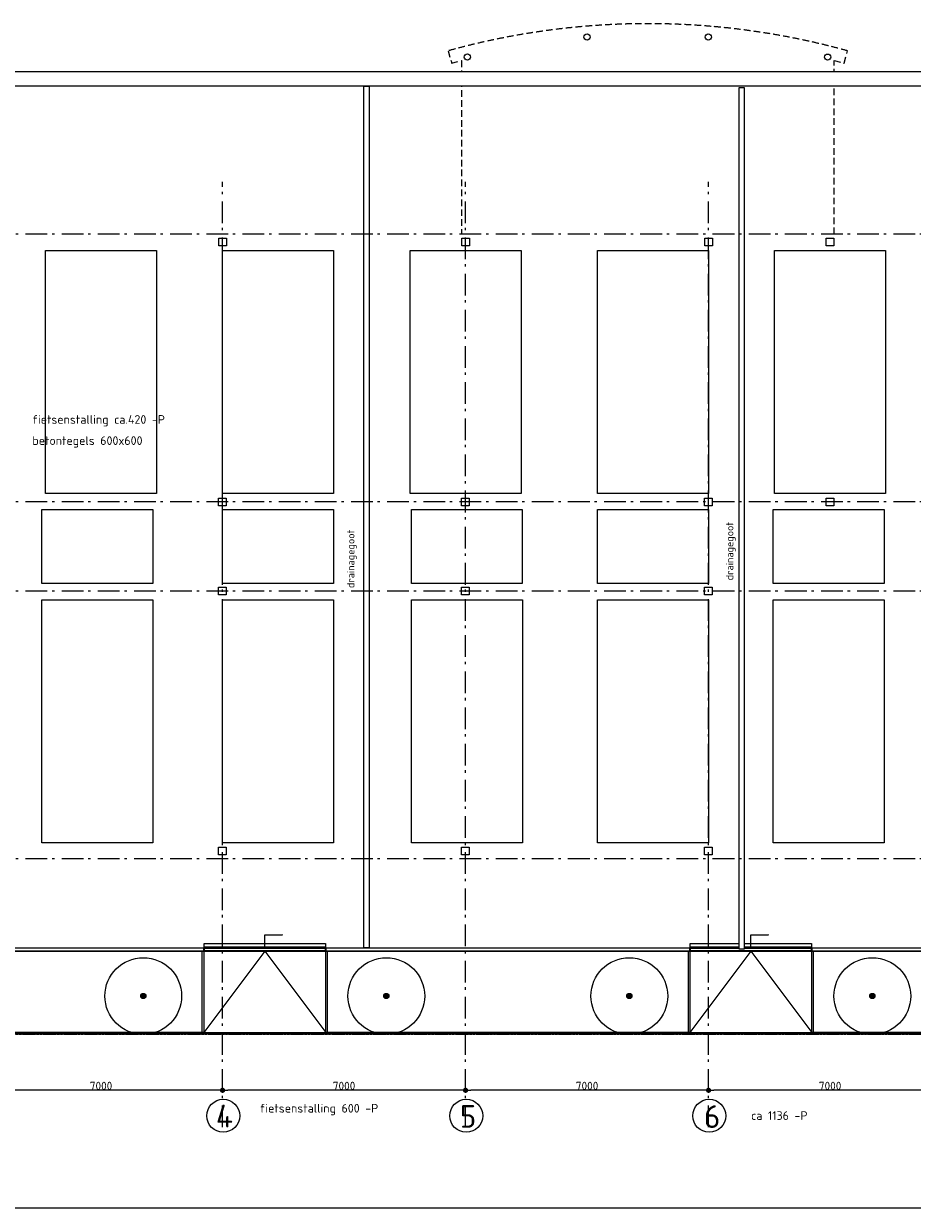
# Model space of a CAD drawing. Header units: millimetres. Extents: x -28579 to 211491, y -26192 to 102706.
# Tile 27 of 48: x 39025 to 64621, y -26192 to 7932. Entities that reach past the tile are written whole.
import ezdxf

# ---------------------------------------------------------------- set-up
doc = ezdxf.new("R2010")
doc.units = ezdxf.units.MM
doc.header["$LTSCALE"] = 100
doc.header["$PDMODE"] = 1
doc.header["$PDSIZE"] = -2
for name, pattern in [('HIDDEN', [9.525, 6.35, -3.175]), ('STYLE_06', [1.041641, 0.625, -0.208282, 0.069427, -0.138931]), ('STYLE_10', [5.9375, 3.75, -0.277786, 0.694427, -0.277786, 0.625, -0.3125])]:
    doc.linetypes.add(name, pattern=pattern)
doc.layers.add('AL28_BETON', color=3, linetype='Continuous')
doc.layers.add('Dimension', color=7, linetype='Continuous', lineweight=5)
doc.layers.add('None', color=7, linetype='Continuous', lineweight=5)
doc.styles.add('Tekton Plus Regular', font='isocpeur.ttf')
doc.dimstyles.new('JW __', dxfattribs={"dimtxt": 211.792969, "dimasz": 150.068359, "dimexe": 316.999999, "dimexo": 158.999999, "dimgap": 0.5, "dimtad": 1, "dimdec": 0, "dimzin": 15, "dimtxsty": 'Tekton Plus Regular', "dimblk": 'DOT', "dimcen": 0, "dimse1": 1, "dimse2": 1, "dimazin": 0, "dimtfac": 0.8, "dimtdec": 0, "dimtix": 1, "dimtmove": 0, "dimatfit": 0, "dimldrblk": 'DOT', "dimfxl": 1, "dimfrac": 2, "dimtolj": 1, "dimtzin": 15, "dimarcsym": 0})

# ---------------------------------------------------------------- blocks, each defined once
blk = doc.blocks.new('Group-42')
at = {"layer": 'None', "linetype": 'Continuous', "lineweight": 0}
h = blk.add_hatch(color=7, dxfattribs=at)
edge = h.paths.add_edge_path()
edge.add_arc((1987, -37445), 75.1, 0, 360)
at = {"layer": 'None', "color": 8, "linetype": 'Continuous', "lineweight": 5}
for radius in [1105, 75.1]:
    blk.add_circle((1987, -37445), radius, dxfattribs=at)
blk = doc.blocks.new('Group-43')
at = {"layer": 'None', "linetype": 'Continuous', "lineweight": 0}
h = blk.add_hatch(color=7, dxfattribs=at)
edge = h.paths.add_edge_path()
edge.add_arc((-5013, -37445), 75.1, 0, 360)
at = {"layer": 'None', "color": 8, "linetype": 'Continuous', "lineweight": 5}
for radius in [1105, 75.1]:
    blk.add_circle((-5013, -37445), radius, dxfattribs=at)
blk = doc.blocks.new('Group-44')
at = {"layer": 'None', "linetype": 'Continuous', "lineweight": 0}
h = blk.add_hatch(color=7, dxfattribs=at)
edge = h.paths.add_edge_path()
edge.add_arc((-12013, -37445), 75.1, 0, 360)
at = {"layer": 'None', "color": 8, "linetype": 'Continuous', "lineweight": 5}
for radius in [1105, 75.1]:
    blk.add_circle((-12013, -37445), radius, dxfattribs=at)
blk = doc.blocks.new('Group-363')
at = {"layer": 'None', "color": 8, "linetype": 'Continuous', "lineweight": 5}
for p, q in [((-8513, -35680), (-8007, -35680)), ((-8007, -35680), (-8010, -35679)), ((-8007, -35680), (-8010, -35681))]:
    blk.add_line(p, q, dxfattribs=at)
at = {"color": 140, "linetype": 'Continuous', "lineweight": 15}
blk.add_wipeout([(-10263, -35936), (-6763, -35936), (-6763, -36036), (-10263, -36036)], dxfattribs=at).dxf.layer = 'None'
at = {"layer": 'None', "color": 8, "linetype": 'Continuous', "lineweight": 5}
blk.add_line((-8513, -36056), (-8513, -35680), dxfattribs=at)
at = {"layer": 'None', "color": 140, "linetype": 'Continuous', "lineweight": 15}
blk.add_lwpolyline([(-10263, -35936), (-6763, -35936), (-6763, -36036), (-10263, -36036)], close=True, dxfattribs=at)
at = {"color": 255, "linetype": 'Continuous', "lineweight": 35}
blk.add_wipeout([(-10263, -36056), (-6763, -36056), (-6763, -36156), (-10263, -36156)], dxfattribs=at).dxf.layer = 'None'
at = {"layer": 'None', "color": 140, "linetype": 'Continuous', "lineweight": 15}
for p, q in [((-10263, -36056), (-10263, -36156)), ((-6763, -36056), (-6763, -36156))]:
    blk.add_line(p, q, dxfattribs=at)
at = {"layer": 'None', "color": 255, "linetype": 'Continuous', "lineweight": 35}
blk.add_lwpolyline([(-10263, -36056), (-6763, -36056), (-6763, -36156), (-10263, -36156)], close=True, dxfattribs=at)
blk = doc.blocks.new('Group-364')
at = {"color": 8, "linetype": 'Continuous', "lineweight": 5}
for points in [[(-10313, -36156), (-10269, -36156), (-10269, -38495), (-10313, -38495)], [(-6757, -36156), (-6713, -36156), (-6713, -38495), (-6757, -38495)]]:
    blk.add_wipeout(points, dxfattribs=at).dxf.layer = 'None'
at = {"layer": 'None', "color": 8, "linetype": 'Continuous', "lineweight": 5}
for q in [(-10269, -38495), (-6757, -38495)]:
    blk.add_line((-8513, -36156), q, dxfattribs=at)
for points in [[(-10313, -36156), (-10269, -36156), (-10269, -38495), (-10313, -38495)], [(-6757, -36156), (-6713, -36156), (-6713, -38495), (-6757, -38495)]]:
    blk.add_lwpolyline(points, close=True, dxfattribs=at)
blk = doc.blocks.new('Group-365')
at = {"layer": 'None', "color": 8, "linetype": 'Continuous', "lineweight": 5}
for p, q in [((5487, -35680), (5993, -35680)), ((5993, -35680), (5990, -35679)), ((5993, -35680), (5990, -35681))]:
    blk.add_line(p, q, dxfattribs=at)
at = {"color": 140, "linetype": 'Continuous', "lineweight": 15}
blk.add_wipeout([(3737, -35936), (7237, -35936), (7237, -36036), (3737, -36036)], dxfattribs=at).dxf.layer = 'None'
at = {"layer": 'None', "color": 8, "linetype": 'Continuous', "lineweight": 5}
blk.add_line((5487, -36056), (5487, -35680), dxfattribs=at)
at = {"layer": 'None', "color": 140, "linetype": 'Continuous', "lineweight": 15}
blk.add_lwpolyline([(3737, -35936), (7237, -35936), (7237, -36036), (3737, -36036)], close=True, dxfattribs=at)
at = {"color": 255, "linetype": 'Continuous', "lineweight": 35}
blk.add_wipeout([(3737, -36056), (7237, -36056), (7237, -36156), (3737, -36156)], dxfattribs=at).dxf.layer = 'None'
at = {"layer": 'None', "color": 140, "linetype": 'Continuous', "lineweight": 15}
for p, q in [((3737, -36056), (3737, -36156)), ((7237, -36056), (7237, -36156))]:
    blk.add_line(p, q, dxfattribs=at)
at = {"layer": 'None', "color": 255, "linetype": 'Continuous', "lineweight": 35}
blk.add_lwpolyline([(3737, -36056), (7237, -36056), (7237, -36156), (3737, -36156)], close=True, dxfattribs=at)
blk = doc.blocks.new('Group-366')
at = {"color": 8, "linetype": 'Continuous', "lineweight": 5}
for points in [[(3687, -36156), (3731, -36156), (3731, -38495), (3687, -38495)], [(7243, -36156), (7287, -36156), (7287, -38495), (7243, -38495)]]:
    blk.add_wipeout(points, dxfattribs=at).dxf.layer = 'None'
at = {"layer": 'None', "color": 8, "linetype": 'Continuous', "lineweight": 5}
for q in [(3731, -38495), (7243, -38495)]:
    blk.add_line((5487, -36156), q, dxfattribs=at)
for points in [[(3687, -36156), (3731, -36156), (3731, -38495), (3687, -38495)], [(7243, -36156), (7287, -36156), (7287, -38495), (7243, -38495)]]:
    blk.add_lwpolyline(points, close=True, dxfattribs=at)
blk = doc.blocks.new('Group-373')
at = {"layer": 'None', "linetype": 'Continuous', "lineweight": 0}
h = blk.add_hatch(color=7, dxfattribs=at)
edge = h.paths.add_edge_path()
edge.add_arc((8987, -37445), 75.1, 0, 360)
at = {"layer": 'None', "color": 8, "linetype": 'Continuous', "lineweight": 5}
for radius in [1105, 75.1]:
    blk.add_circle((8987, -37445), radius, dxfattribs=at)
blk = doc.blocks.new('_DOT')
at = {"color": 0, "linetype": 'ByBlock', "lineweight": -2}
blk.add_line((-0.5, 0), (-1, 0), dxfattribs=at)
at = {"color": 0, "linetype": 'ByBlock', "lineweight": -2, "const_width": 0.5}
blk.add_lwpolyline([(-0.25, 0, 1), (0.25, 0, 1)], format="xyb", close=True, dxfattribs=at)
blk = doc.blocks.new('*D336')
at = {"layer": 'Defpoints', "color": 0, "linetype": 'Continuous', "lineweight": 0, "ltscale": 0.5, "transparency": 16777216}
for p in [(37753, -18493), (44753, -18493), (37753, -22792)]:
    blk.add_point(p, dxfattribs=at)
at = {"layer": 'Dimension', "color": 0, "linetype": 'Continuous', "lineweight": -2, "ltscale": 0.5, "transparency": 16777216}
blk.add_line((44603, -22792), (37903, -22792), dxfattribs=at)
at = {"layer": 'Dimension', "color": 0, "linetype": 'Continuous', "lineweight": -2, "ltscale": 0.5, "transparency": 16777216, "xscale": 150.068359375, "yscale": 150.068359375, "zscale": 150.068359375, "rotation": 180}
blk.add_blockref('_DOT', (37753, -22792), dxfattribs=at)
at = {"layer": 'Dimension', "color": 0, "linetype": 'Continuous', "lineweight": -2, "ltscale": 0.5, "transparency": 16777216, "xscale": 150.068359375, "yscale": 150.068359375, "zscale": 150.068359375}
blk.add_blockref('_DOT', (44753, -22792), dxfattribs=at)
at = {"layer": 'Dimension', "color": 0, "linetype": 'Continuous', "lineweight": 15, "ltscale": 0.5, "transparency": 16777216, "insert": (41253, -22664), "char_height": 235.1, "attachment_point": 5, "style": 'Tekton Plus Regular'}
blk.add_mtext('\\A1;7000', dxfattribs=at)
blk = doc.blocks.new('*D337')
at = {"layer": 'Defpoints', "color": 0, "linetype": 'Continuous', "lineweight": 0, "ltscale": 0.5, "transparency": 16777216}
for p in [(44753, -18493), (51753, -18493), (44753, -22792)]:
    blk.add_point(p, dxfattribs=at)
at = {"layer": 'Dimension', "color": 0, "linetype": 'Continuous', "lineweight": -2, "ltscale": 0.5, "transparency": 16777216}
blk.add_line((51603, -22792), (44903, -22792), dxfattribs=at)
at = {"layer": 'Dimension', "color": 0, "linetype": 'Continuous', "lineweight": -2, "ltscale": 0.5, "transparency": 16777216, "xscale": 150.068359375, "yscale": 150.068359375, "zscale": 150.068359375, "rotation": 180}
blk.add_blockref('_DOT', (44753, -22792), dxfattribs=at)
at = {"layer": 'Dimension', "color": 0, "linetype": 'Continuous', "lineweight": -2, "ltscale": 0.5, "transparency": 16777216, "xscale": 150.068359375, "yscale": 150.068359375, "zscale": 150.068359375}
blk.add_blockref('_DOT', (51753, -22792), dxfattribs=at)
at = {"layer": 'Dimension', "color": 0, "linetype": 'Continuous', "lineweight": 15, "ltscale": 0.5, "transparency": 16777216, "insert": (48253, -22664), "char_height": 235.1, "attachment_point": 5, "style": 'Tekton Plus Regular'}
blk.add_mtext('\\A1;7000', dxfattribs=at)
blk = doc.blocks.new('*D338')
at = {"layer": 'Defpoints', "color": 0, "linetype": 'Continuous', "lineweight": 0, "ltscale": 0.5, "transparency": 16777216}
for p in [(51753, -18493), (58753, -18493), (51753, -22792)]:
    blk.add_point(p, dxfattribs=at)
at = {"layer": 'Dimension', "color": 0, "linetype": 'Continuous', "lineweight": -2, "ltscale": 0.5, "transparency": 16777216}
blk.add_line((58603, -22792), (51903, -22792), dxfattribs=at)
at = {"layer": 'Dimension', "color": 0, "linetype": 'Continuous', "lineweight": -2, "ltscale": 0.5, "transparency": 16777216, "xscale": 150.068359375, "yscale": 150.068359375, "zscale": 150.068359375, "rotation": 180}
blk.add_blockref('_DOT', (51753, -22792), dxfattribs=at)
at = {"layer": 'Dimension', "color": 0, "linetype": 'Continuous', "lineweight": -2, "ltscale": 0.5, "transparency": 16777216, "xscale": 150.068359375, "yscale": 150.068359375, "zscale": 150.068359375}
blk.add_blockref('_DOT', (58753, -22792), dxfattribs=at)
at = {"layer": 'Dimension', "color": 0, "linetype": 'Continuous', "lineweight": 15, "ltscale": 0.5, "transparency": 16777216, "insert": (55253, -22664), "char_height": 235.1, "attachment_point": 5, "style": 'Tekton Plus Regular'}
blk.add_mtext('\\A1;7000', dxfattribs=at)
blk = doc.blocks.new('*D339')
at = {"layer": 'Defpoints', "color": 0, "linetype": 'Continuous', "lineweight": 0, "ltscale": 0.5, "transparency": 16777216}
for p in [(58753, -18493), (65753, -18493), (58753, -22792)]:
    blk.add_point(p, dxfattribs=at)
at = {"layer": 'Dimension', "color": 0, "linetype": 'Continuous', "lineweight": -2, "ltscale": 0.5, "transparency": 16777216}
blk.add_line((65603, -22792), (58903, -22792), dxfattribs=at)
at = {"layer": 'Dimension', "color": 0, "linetype": 'Continuous', "lineweight": -2, "ltscale": 0.5, "transparency": 16777216, "xscale": 150.068359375, "yscale": 150.068359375, "zscale": 150.068359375, "rotation": 180}
blk.add_blockref('_DOT', (58753, -22792), dxfattribs=at)
at = {"layer": 'Dimension', "color": 0, "linetype": 'Continuous', "lineweight": -2, "ltscale": 0.5, "transparency": 16777216, "xscale": 150.068359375, "yscale": 150.068359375, "zscale": 150.068359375}
blk.add_blockref('_DOT', (65753, -22792), dxfattribs=at)
at = {"layer": 'Dimension', "color": 0, "linetype": 'Continuous', "lineweight": 15, "ltscale": 0.5, "transparency": 16777216, "insert": (62253, -22664), "char_height": 235.1, "attachment_point": 5, "style": 'Tekton Plus Regular'}
blk.add_mtext('\\A1;7000', dxfattribs=at)

msp = doc.modelspace()

# ---------------------------------------------------------------- linework, layer by layer
at = {"layer": 'AL28_BETON'}
for centre, radius in [((55253, 7548), 89.93887), ((58743, 7546), 89.93887), ((51807, 6970), 89.93887), ((62183, 6970), 89.19641)]:
    msp.add_circle(centre, radius, dxfattribs=at)
at = {"layer": 'None', "color": 8, "linetype": 'HIDDEN', "lineweight": 5, "ltscale": 0.3}
for p, q in [((51250, 7151), (51354, 6802)), ((51349, 6794), (51640, 6875)), ((51639, 6871), (51639, 1873)), ((62367, 6873), (62656, 6794)), ((62656, 6794), (62755, 7151))]:
    msp.add_line(p, q, dxfattribs=at)
at = {"layer": 'None', "color": 8, "linetype": 'STYLE_10', "lineweight": 5}
msp.add_line((-18009, -21177), (70953, -21177), dxfattribs=at)
at = {"layer": 'None', "color": 8, "linetype": 'Continuous', "lineweight": 5}
msp.add_line((85616, -26192), (22021, -26192), dxfattribs=at)
at = {"layer": 'None', "color": 140, "linetype": 'Continuous', "lineweight": 15}
for points in [[(44753, 1399), (47953, 1399), (47953, -5599), (44753, -5599)], [(50153, 1399), (53353, 1399), (53353, -5599), (50153, -5599)], [(55553, 1399), (58753, 1399), (58753, -5599), (55553, -5599)], [(39548, -6066), (42743, -6066), (42743, -8189), (39548, -8189)], [(44752, -6066), (47947, -6066), (47947, -8189), (44752, -8189)], [(50193, -6066), (53387, -6066), (53387, -8189), (50193, -8189)], [(55553, -6066), (58747, -6066), (58747, -8189), (55553, -8189)], [(39548, -8662), (42748, -8662), (42748, -15660), (39548, -15660)], [(44752, -8662), (47952, -8662), (47952, -15660), (44752, -15660)], [(50193, -8662), (53393, -8662), (53393, -15660), (50193, -15660)], [(55553, -8662), (58753, -8662), (58753, -15660), (55553, -15660)], [(60613, -8662), (63813, -8662), (63813, -15660), (60613, -15660)]]:
    msp.add_lwpolyline(points, close=True, dxfattribs=at)
at = {"layer": 'None', "color": 8, "linetype": 'Continuous', "lineweight": 5}
for points in [[(70953, -15853), (70953, -18788), (70953, -21127), (61770, -21127), (61770, -18788), (65858, -18788), (65858, -15853)], [(33770, -18788), (44170, -18788), (44170, -21127), (33770, -21127)], [(47770, -18788), (58170, -18788), (58170, -21127), (47770, -21127)]]:
    msp.add_lwpolyline(points, close=True, dxfattribs=at)
at = {"layer": 'None', "color": 92, "linetype": 'Continuous', "lineweight": 25}
for centre in [(44773, -23527), (51773, -23527), (58773, -23527)]:
    msp.add_circle(centre, 474.49868, dxfattribs=at)
at = {"layer": 'None', "color": 8, "linetype": 'HIDDEN', "lineweight": 5, "ltscale": 0.3}
msp.add_arc((57003, -13627), 21559.47096, 74.526247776, 105.473752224, dxfattribs=at)

# ---------------------------------------------------------------- block references
at = {"layer": 'None', "color": 7}
for name in ['Group-44', 'Group-43', 'Group-42']:
    msp.add_blockref(name, (54483, 17368), dxfattribs=at)

# ---------------------------------------------------------------- texts
at = {"layer": 'None', "color": 5, "attachment_point": 1, "line_spacing_factor": 0.976858, "style": 'Tekton Plus Regular'}
for s, insert, char_height in [('4', (44560, -23205.01656), 658.02344), ('5', (51587, -23218.03266), 654.02734), ('6', (58618, -23223.03266), 654.02734)]:
    msp.add_mtext(s, dxfattribs=dict(at, insert=insert, char_height=char_height))
at = {"layer": 'None', "color": 1, "insert": (59977, -23395.77297), "char_height": 250, "attachment_point": 1, "line_spacing_factor": 0.976858, "style": 'Tekton Plus Regular'}
msp.add_mtext('ca 1136 -P', dxfattribs=at)

# ---------------------------------------------------------------- wipeouts: each hides what was drawn before it
at = {"color": 1, "linetype": 'Continuous', "lineweight": 35}
for points in [[(62138, 1758), (62358, 1758), (62358, 1538), (62138, 1538)], [(39274, -3822.84), (44556.29978, -3822.84), (44556.29978, -3258), (39274, -3258)], [(62138, -5732), (62358, -5732), (62358, -5952), (62138, -5952)], [(45824, -23658.36), (50523.53011, -23658.36), (50523.53011, -23100), (45824, -23100)]]:
    msp.add_wipeout(points, dxfattribs=at).dxf.layer = 'None'
at = {"color": 43, "linetype": 'Continuous', "lineweight": 9}
msp.add_wipeout([(48632.44, -8325), (48632.44, -6620.5199), (48289, -6620.5199), (48289, -8325)], dxfattribs=at).dxf.layer = 'None'

# ---------------------------------------------------------------- next in the draw order: linework, layer by layer
at = {"layer": 'AL28_BETON'}
for points in [[(62138, 1758), (62358, 1758), (62358, 1538), (62138, 1538)], [(62138, -5732), (62358, -5732), (62358, -5952), (62138, -5952)]]:
    msp.add_lwpolyline(points, close=True, dxfattribs=at)
at = {"layer": 'None', "color": 8, "linetype": 'HIDDEN', "lineweight": 5, "ltscale": 0.3}
msp.add_line((62367, 1873), (62367, 6873), dxfattribs=at)
at = {"layer": 'None', "color": 140, "linetype": 'Continuous', "lineweight": 15}
for points in [[(39652, 1399), (42852, 1399), (42852, -5599), (39652, -5599)], [(60653, 1399), (63853, 1399), (63853, -5599), (60653, -5599)], [(60613, -6066), (63807, -6066), (63807, -8189), (60613, -8189)]]:
    msp.add_lwpolyline(points, close=True, dxfattribs=at)

# ---------------------------------------------------------------- next in the draw order: texts
at = {"layer": 'None', "color": 1, "char_height": 250, "attachment_point": 1, "line_spacing_factor": 0.976858, "style": 'Tekton Plus Regular'}
for s, insert in [('fietsenstalling ca.420 -P', (39274, -3343.76383)), ('betontegels 600x600', (39274, -3952.23055)), ('fietsenstalling 600 -P', (45824, -23184.77992))]:
    msp.add_mtext(s, dxfattribs=dict(at, insert=insert))
at = {"layer": 'None', "color": 43, "insert": (48341.14703, -8325), "char_height": 211.7929688, "attachment_point": 1, "rotation": 90, "line_spacing_factor": 0.976858, "style": 'Tekton Plus Regular'}
msp.add_mtext('drainagegoot', dxfattribs=at)

# ---------------------------------------------------------------- next in the draw order: wipeouts: each hides what was drawn before it
at = {"color": 1, "linetype": 'Continuous', "lineweight": 35}
for points in [[(44643, 1758), (44863, 1758), (44863, 1538), (44643, 1538)], [(51643, 1758), (51863, 1758), (51863, 1538), (51643, 1538)], [(58643, 1758), (58863, 1758), (58863, 1538), (58643, 1538)], [(44638, -5732), (44858, -5732), (44858, -5952), (44638, -5952)], [(51638, -5732), (51858, -5732), (51858, -5952), (51638, -5952)], [(58638, -5732), (58858, -5732), (58858, -5952), (58638, -5952)], [(44638, -8302), (44858, -8302), (44858, -8522), (44638, -8522)], [(51638, -8302), (51858, -8302), (51858, -8522), (51638, -8522)], [(58638, -8302), (58858, -8302), (58858, -8522), (58638, -8522)], [(44638, -15792), (44858, -15792), (44858, -16012), (44638, -16012)], [(51638, -15792), (51858, -15792), (51858, -16012), (51638, -16012)], [(58638, -15792), (58858, -15792), (58858, -16012), (58638, -16012)]]:
    msp.add_wipeout(points, dxfattribs=at).dxf.layer = 'None'
at = {"color": 140, "linetype": 'Continuous', "lineweight": 15}
msp.add_wipeout([(29553, -18688), (66953, -18688), (66953, -18788), (29553, -18788)], dxfattribs=at).dxf.layer = 'None'
at = {"color": 8, "linetype": 'Continuous', "lineweight": 5}
msp.add_wipeout([(1468, -21127), (70953, -21127), (70953, -21177), (1468, -21177)], dxfattribs=at).dxf.layer = 'None'

# ---------------------------------------------------------------- next in the draw order: linework, layer by layer
at = {"layer": 'AL28_BETON'}
for points in [[(44643, 1758), (44863, 1758), (44863, 1538), (44643, 1538)], [(51643, 1758), (51863, 1758), (51863, 1538), (51643, 1538)], [(58643, 1758), (58863, 1758), (58863, 1538), (58643, 1538)], [(44638, -5732), (44858, -5732), (44858, -5952), (44638, -5952)], [(51638, -5732), (51858, -5732), (51858, -5952), (51638, -5952)], [(58638, -5732), (58858, -5732), (58858, -5952), (58638, -5952)], [(44638, -8302), (44858, -8302), (44858, -8522), (44638, -8522)], [(51638, -8302), (51858, -8302), (51858, -8522), (51638, -8522)], [(58638, -8302), (58858, -8302), (58858, -8522), (58638, -8522)], [(44638, -15792), (44858, -15792), (44858, -16012), (44638, -16012)], [(51638, -15792), (51858, -15792), (51858, -16012), (51638, -16012)], [(58638, -15792), (58858, -15792), (58858, -16012), (58638, -16012)]]:
    msp.add_lwpolyline(points, close=True, dxfattribs=at)
at = {"layer": 'None', "color": 8, "linetype": 'STYLE_06', "lineweight": 5, "ltscale": 10}
msp.add_line((51753, -23852), (51753, 3373), dxfattribs=at)
at = {"layer": 'None', "color": 8, "linetype": 'Continuous', "lineweight": 5}
for p, q in [((43970, -18788), (47970, -18788)), ((57970, -18788), (61970, -18788))]:
    msp.add_line(p, q, dxfattribs=at)
at = {"layer": 'None', "color": 140, "linetype": 'Continuous', "lineweight": 15}
msp.add_lwpolyline([(29553, -18688), (66953, -18688), (66953, -18788), (29553, -18788)], close=True, dxfattribs=at)
at = {"layer": 'None', "color": 8, "linetype": 'Continuous', "lineweight": 5}
msp.add_lwpolyline([(1468, -21127), (70953, -21127), (70953, -21177), (1468, -21177)], close=True, dxfattribs=at)

# ---------------------------------------------------------------- next in the draw order: block references
at = {"layer": 'None', "color": 7}
msp.add_blockref('Group-373', (54483, 17368), dxfattribs=at)

# ---------------------------------------------------------------- next in the draw order: wipeouts: each hides what was drawn before it
at = {"color": 140, "linetype": 'Continuous', "lineweight": 15}
msp.add_wipeout([(28092, 6559), (67599, 6559), (67599, 6129), (28092, 6129)], dxfattribs=at).dxf.layer = 'None'

# ---------------------------------------------------------------- next in the draw order: linework, layer by layer
at = {"layer": 'None', "color": 140, "linetype": 'Continuous', "lineweight": 15}
msp.add_lwpolyline([(28092, 6559), (67599, 6559), (67599, 6129), (28092, 6129)], close=True, dxfattribs=at)

# ---------------------------------------------------------------- next in the draw order: block references
at = {"layer": 'None', "color": 7}
for name in ['Group-363', 'Group-365']:
    msp.add_blockref(name, (54483, 17368), dxfattribs=at)

# ---------------------------------------------------------------- next in the draw order: block references
for name in ['Group-364', 'Group-366']:
    msp.add_blockref(name, (54483, 17368), dxfattribs=at)

# ---------------------------------------------------------------- next in the draw order: wipeouts: each hides what was drawn before it
at = {"color": 8, "linetype": 'Continuous', "lineweight": 5}
msp.add_wipeout([(48822, 6129), (48972, 6129), (48972, -18688), (48822, -18688)], dxfattribs=at).dxf.layer = 'None'

# ---------------------------------------------------------------- next in the draw order: linework, layer by layer
at = {"layer": 'None', "color": 8, "linetype": 'STYLE_06', "lineweight": 5, "ltscale": 10}
for p, q in [((44753, -23852), (44753, 3373)), ((58753, -23852), (58753, 3373))]:
    msp.add_line(p, q, dxfattribs=at)
at = {"layer": 'None', "color": 8, "linetype": 'Continuous', "lineweight": 5}
msp.add_lwpolyline([(48822, 6129), (48972, 6129), (48972, -18688), (48822, -18688)], close=True, dxfattribs=at)

# ---------------------------------------------------------------- next in the draw order: dimensions: what is measured, and where the dimension line sits
at = {"layer": 'Dimension', "color": 140, "linetype": 'Continuous', "lineweight": 15}
for base, p1, p2, picture, middle in [((37753, -22792), (44753, -18493), (37753, -18493), '*D336', (41253, -22664.44824)), ((44753, -22792), (51753, -18493), (44753, -18493), '*D337', (48253, -22664.44824)), ((51753, -22792), (58753, -18493), (51753, -18493), '*D338', (55253, -22664.44824))]:
    dim = msp.add_linear_dim(base=base, p1=p1, p2=p2, dimstyle='JW __', override={"dimtxt": 235.103516, "dimgap": 10, "dimpost": '<>', "dimtxsty": 'Tekton Plus Regular', "dimtmove": 2}, dxfattribs=at)
    dim.commit()
    dim.dimension.update_dxf_attribs({"geometry": picture, "text_midpoint": middle})

# ---------------------------------------------------------------- next in the draw order: wipeouts: each hides what was drawn before it
at = {"color": 8, "linetype": 'Continuous', "lineweight": 5}
msp.add_wipeout([(59631, 6094), (59781, 6094), (59781, -18723), (59631, -18723)], dxfattribs=at).dxf.layer = 'None'

# ---------------------------------------------------------------- next in the draw order: linework, layer by layer
at = {"layer": 'None', "color": 8, "linetype": 'STYLE_06', "lineweight": 5, "ltscale": 10}
for p, q in [((70953, 1873), (5468, 1873)), ((70953, -5842), (5468, -5842)), ((70953, -8412), (5468, -8412)), ((70953, -16127), (5468, -16127))]:
    msp.add_line(p, q, dxfattribs=at)
at = {"layer": 'None', "color": 8, "linetype": 'Continuous', "lineweight": 5}
msp.add_lwpolyline([(59631, 6094), (59781, 6094), (59781, -18723), (59631, -18723)], close=True, dxfattribs=at)

# ---------------------------------------------------------------- next in the draw order: dimensions: what is measured, and where the dimension line sits
at = {"layer": 'Dimension', "color": 140, "linetype": 'Continuous', "lineweight": 15}
dim = msp.add_linear_dim(base=(58753, -22792), p1=(65753, -18493), p2=(58753, -18493), dimstyle='JW __', override={"dimtxt": 235.103516, "dimgap": 10, "dimpost": '<>', "dimtxsty": 'Tekton Plus Regular', "dimtmove": 2}, dxfattribs=at)
dim.commit()
dim.dimension.update_dxf_attribs({"geometry": '*D339', "text_midpoint": (62253, -22664.44824)})

# ---------------------------------------------------------------- next in the draw order: wipeouts: each hides what was drawn before it
at = {"color": 43, "linetype": 'Continuous', "lineweight": 9}
msp.add_wipeout([(59546.44, -8101), (59546.44, -6396.5199), (59203, -6396.5199), (59203, -8101)], dxfattribs=at).dxf.layer = 'None'

# ---------------------------------------------------------------- next in the draw order: texts
at = {"layer": 'None', "color": 43, "insert": (59255.14703, -8101), "char_height": 211.7929688, "attachment_point": 1, "rotation": 90, "line_spacing_factor": 0.976858, "style": 'Tekton Plus Regular'}
msp.add_mtext('drainagegoot', dxfattribs=at)

doc.saveas('drawing.dxf')
